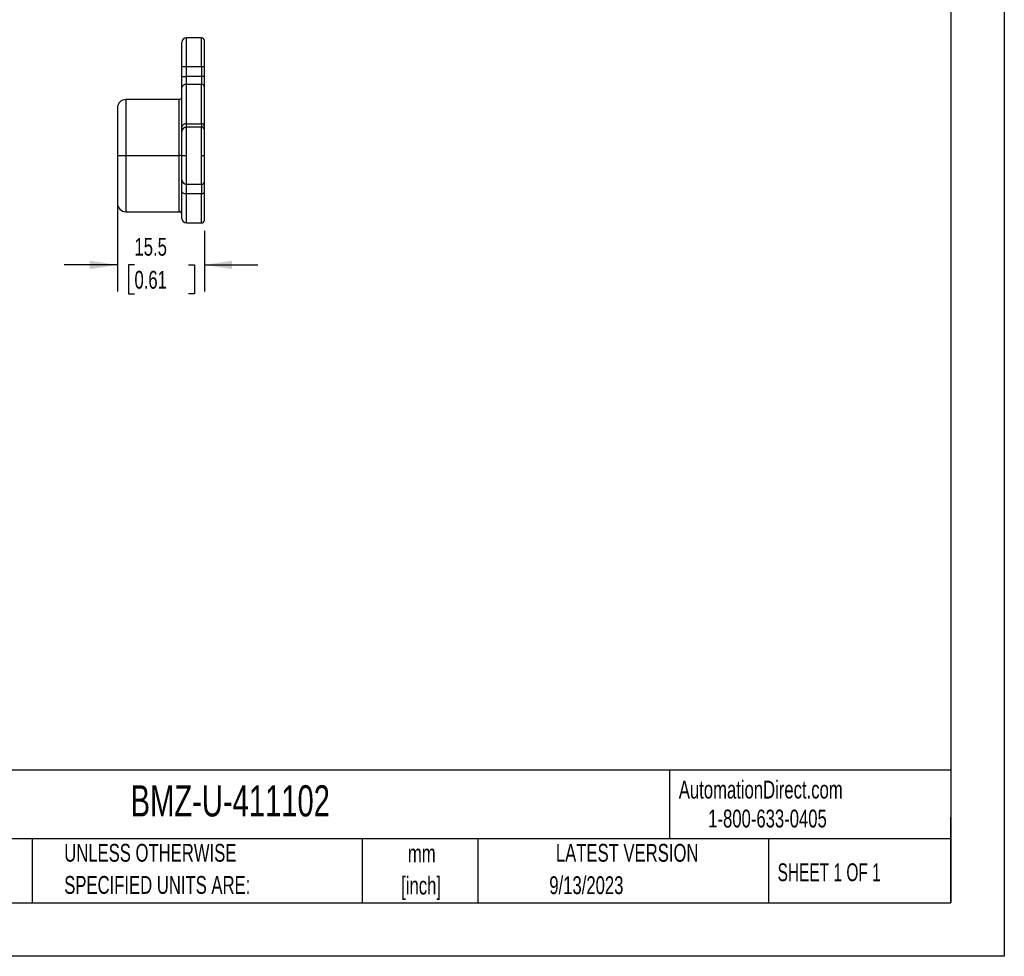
# Model space of a CAD drawing. Header units: millimetres. Extents: x 0 to 279, y 0 to 216.
# Tile 4 of 8: x 162 to 279, y 0 to 111. Entities that reach past the tile are written whole.
import ezdxf

# ---------------------------------------------------------------- set-up
doc = ezdxf.new("R2010")
doc.units = ezdxf.units.MM
doc.layers.add('DIMENSIONS', color=140, linetype='Continuous', lineweight=25)
doc.layers.add('TEXT', color=140, linetype='Continuous', lineweight=25)
doc.styles.add('SLDTEXTSTYLE0', font='TXT', dxfattribs={"width": 0.7})
doc.styles.add('SLDTEXTSTYLE1', font='TXT', dxfattribs={"width": 0.65})
doc.dimstyles.new('SLDDIMSTYLE3', dxfattribs={"dimtxt": 2.158008, "dimasz": 3.302, "dimexe": 0, "dimexo": 0.0625, "dimgap": 0.539502, "dimtad": 0, "dimtih": 1, "dimtoh": 1, "dimlfac": 1.5, "dimrnd": 1e-09, "dimzin": 12, "dimdsep": 46, "dimtxsty": 'SLDTEXTSTYLE0', "dimsah": 1, "dimcen": 0.09, "dimadec": 0, "dimazin": 3, "dimtfac": 1, "dimtmove": 0, "dimatfit": 0, "dimfxl": 0, "dimfrac": 2, "dimtolj": 1, "dimtzin": 12, "dimarcsym": 0})

# ---------------------------------------------------------------- blocks, each defined once
blk = doc.blocks.new('SW_NOTE_0_1')
at = {"layer": 'TEXT', "color": 0, "char_height": 2.117, "attachment_point": 2, "style": 'SLDTEXTSTYLE0'}
for s, insert in [('mm', (2.84, 2.73)), ('[inch]', (2.76, -1.09))]:
    blk.add_mtext(s, dxfattribs=dict(at, insert=insert))
blk = doc.blocks.new('SW_NOTE_0_2')
at = {"layer": 'TEXT', "color": 0, "char_height": 2.1167, "attachment_point": 1, "style": 'SLDTEXTSTYLE0'}
for s, insert in [('UNLESS OTHERWISE', (0, 2.73)), ('SPECIFIED UNITS ARE:', (0, -1.09))]:
    blk.add_mtext(s, dxfattribs=dict(at, insert=insert))
blk = doc.blocks.new('_D_19')
at = {"layer": 'DIMENSIONS'}
for p, q in [((173.94, 89.52), (173.94, 79.02)), ((184.27, 86.25), (184.27, 79.02)), ((173.94, 82.2), (167.59, 82.2)), ((175.96, 82.2), (175.24, 82.2)), ((175.24, 82.2), (175.24, 78.77)), ((182.37, 82.2), (183.1, 82.2)), ((183.1, 82.2), (183.1, 78.77)), ((184.27, 82.2), (190.62, 82.2)), ((175.24, 78.77), (175.96, 78.77)), ((183.1, 78.77), (182.37, 78.77))]:
    blk.add_line(p, q, dxfattribs=at)
for points in [[(173.94, 82.2), (170.64, 82.7), (170.64, 81.69)], [(184.27, 82.2), (187.57, 81.69), (187.57, 82.7)]]:
    blk.add_solid(points, dxfattribs=at)
at = {"layer": 'DIMENSIONS', "char_height": 2.117, "attachment_point": 1, "style": 'SLDTEXTSTYLE0'}
for s, insert in [('15.5', (175.96, 85.41)), ('0.61', (175.96, 81.49))]:
    blk.add_mtext(s, dxfattribs=dict(at, insert=insert))

msp = doc.modelspace()

# ---------------------------------------------------------------- linework, layer by layer
at = {"color": 7, "linetype": 'Continuous'}
for p, q in [((279.4025, 215.9027), (279.4025, 0.0027)), ((279.4025, 0.0027), (0.0025, 0.0027))]:
    msp.add_line(p, q, dxfattribs=at)
for p, q in [((183.9388, 109.1896), (182.1388, 109.1896)), ((182.1388, 105.7896), (182.1388, 109.1896)), ((183.9388, 105.7896), (183.9388, 109.1896)), ((181.6054, 105.7896), (182.1388, 105.7896)), ((181.6054, 104.5984), (181.6054, 105.7896)), ((182.1388, 105.7896), (183.9388, 105.7896)), ((182.1388, 104.5984), (182.1388, 105.7896)), ((183.9388, 105.7896), (184.2721, 105.7896)), ((183.9388, 105.7896), (183.9388, 104.5984)), ((184.2721, 104.5984), (184.2721, 105.7896)), ((181.6054, 104.5984), (182.1388, 104.5984)), ((182.1388, 103.6556), (182.1388, 104.5984)), ((183.9388, 104.5984), (182.1388, 104.5984)), ((183.9388, 104.5984), (183.9388, 103.6556)), ((184.2721, 104.5984), (183.9388, 104.5984)), ((181.6054, 98.603), (181.6054, 103.2785)), ((182.1388, 98.9801), (182.1388, 103.6556)), ((183.9388, 103.6556), (182.1388, 103.6556)), ((183.9388, 98.9801), (183.9388, 103.6556)), ((184.2721, 98.7444), (184.2721, 103.4199)), ((181.2721, 101.8563), (174.9388, 101.8563)), ((174.9388, 101.8563), (174.9388, 95.1896)), ((181.2721, 95.1896), (181.2721, 101.8563)), ((182.1388, 98.5896), (182.1388, 98.9801)), ((182.1388, 98.9801), (183.9388, 98.9801)), ((183.9388, 98.5896), (182.1388, 98.5896)), ((182.1388, 95.1896), (182.1388, 98.5896)), ((183.9388, 98.9801), (183.9388, 98.5896)), ((183.9388, 95.1896), (183.9388, 98.5896)), ((173.9388, 95.1896), (174.9388, 95.1896)), ((174.9388, 95.1896), (181.2721, 95.1896)), ((174.9388, 95.1896), (174.9388, 88.523)), ((181.6054, 95.1896), (181.2721, 95.1896)), ((181.2721, 88.523), (181.2721, 95.1896)), ((181.6054, 95.1896), (182.1388, 95.1896)), ((182.1388, 91.7896), (182.1388, 95.1896)), ((183.9388, 91.7896), (183.9388, 95.1896)), ((183.9388, 95.1896), (184.2721, 95.1896)), ((182.1388, 91.7896), (183.9388, 91.7896)), ((182.1388, 90.6396), (182.1388, 91.7896)), ((183.9388, 91.7896), (183.9388, 90.6396)), ((183.9388, 90.6396), (182.1388, 90.6396)), ((182.1388, 87.1896), (182.1388, 90.6396)), ((183.9388, 87.1896), (183.9388, 90.6396)), ((174.9388, 88.523), (181.2721, 88.523)), ((182.1388, 87.1896), (183.9388, 87.1896))]:
    msp.add_line(p, q)
at = {"flags": 128}
for points in [[(182.1388, 90.6396), (182.0347, 90.6454), (181.9347, 90.6627), (181.8425, 90.6907), (181.7617, 90.7285), (181.6953, 90.7744), (181.646, 90.8269), (181.6157, 90.8838), (181.6054, 90.943)], [(184.2721, 90.8292), (184.2657, 90.7922), (184.2467, 90.7567), (184.2159, 90.7239), (184.1745, 90.6951), (184.124, 90.6716), (184.0663, 90.6541), (184.0038, 90.6433), (183.9388, 90.6396)]]:
    msp.add_lwpolyline(points, dxfattribs=at)
for centre, radius, start, end in [((182.1388, 108.6563), 0.5333, 90, 180), ((183.9388, 108.8563), 0.3333, 0, 90), ((182.0721, 103.1842), 0.4761, 81.950533, 168.578246), ((183.9804, 103.361), 0.2976, 11.421754, 98.049467), ((181.2721, 102.1896), 0.3333, 270, 0), ((174.9388, 100.8563), 1, 90, 180), ((182.0721, 98.5087), 0.4761, 81.950533, 168.578246), ((182.1388, 98.0563), 0.5333, 90, 180), ((183.9804, 98.6855), 0.2976, 11.421754, 98.049467), ((183.9388, 98.2563), 0.3333, 0, 90), ((182.1388, 92.323), 0.5333, 180, 270), ((183.9388, 92.123), 0.3333, 270, 0), ((174.9388, 89.523), 1, 180, 270), ((181.2721, 88.1896), 0.3333, 0, 90), ((182.1388, 87.723), 0.5333, 180, 270), ((183.9388, 87.523), 0.3333, 270, 0)]:
    msp.add_arc(centre, radius, start, end)
for points, knots in [([(181.6054, 105.7896), (181.6054, 105.835), (181.6054, 105.9254), (181.6054, 106.0605), (181.6054, 106.1943), (181.6054, 106.3269), (181.6054, 106.4584), (181.6054, 106.5887), (181.6054, 106.7177), (181.6054, 106.8931), (181.6054, 107.1105), (181.6054, 107.3626), (181.6054, 107.6003), (181.6054, 107.8201), (181.6054, 108.0186), (181.6054, 108.192), (181.6054, 108.3394), (181.6054, 108.4569), (181.6054, 108.547), (181.6054, 108.6099), (181.6054, 108.6491), (181.6054, 108.6539), (181.6054, 108.6563)], [0, 0, 0, 0, 0.03023284, 0.06026679, 0.09016822, 0.12000438, 0.14984298, 0.17975169, 0.20979772, 0.24004736, 0.30432053, 0.36867168, 0.43431246, 0.50003289, 0.56567368, 0.6313941, 0.69566728, 0.76001843, 0.82025432, 0.87997007, 0.93970553, 1, 1, 1, 1]), ([(181.6054, 103.2785), (181.6054, 103.3038), (181.6054, 103.3541), (181.6054, 103.4343), (181.6054, 103.5176), (181.6054, 103.6043), (181.6054, 103.6943), (181.6054, 103.7875), (181.6054, 103.9076), (181.6054, 104.0559), (181.6054, 104.2335), (181.6054, 104.4148), (181.6054, 104.537), (181.6054, 104.5984)], [0, 0, 0, 0, 0.071975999, 0.143395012, 0.214481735, 0.285464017, 0.356570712, 0.42802948, 0.500064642, 0.625614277, 0.749971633, 0.874359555, 1, 1, 1, 1]), ([(173.9388, 100.8563), (173.9388, 100.8563), (173.9388, 100.2592), (173.9388, 98.1339), (173.9388, 96.6925), (173.9388, 95.1896)], [0, 0, 0, 0, 0.5, 0.5, 1, 1, 1, 1]), ([(181.6054, 98.0563), (181.6054, 98.0568), (181.6054, 98.0579), (181.6054, 98.067), (181.6054, 98.0814), (181.6054, 98.1017), (181.6054, 98.1279), (181.6054, 98.1599), (181.6054, 98.2068), (181.6054, 98.2739), (181.6054, 98.3681), (181.6054, 98.4767), (181.6054, 98.5608), (181.6054, 98.603)], [0, 0, 0, 0, 0.071976, 0.14339501, 0.21448173, 0.28546402, 0.35657071, 0.42802948, 0.50006464, 0.62561428, 0.74997163, 0.87435956, 1, 1, 1, 1]), ([(181.6054, 95.1896), (181.6054, 95.235), (181.6054, 95.3254), (181.6054, 95.4605), (181.6054, 95.5943), (181.6054, 95.7269), (181.6054, 95.8584), (181.6054, 95.9887), (181.6054, 96.1177), (181.6054, 96.2931), (181.6054, 96.5105), (181.6054, 96.7626), (181.6054, 97.0003), (181.6054, 97.2201), (181.6054, 97.4186), (181.6054, 97.592), (181.6054, 97.7394), (181.6054, 97.8569), (181.6054, 97.947), (181.6054, 98.0099), (181.6054, 98.0491), (181.6054, 98.0539), (181.6054, 98.0563)], [0, 0, 0, 0, 0.03023281, 0.06026674, 0.09016814, 0.12000428, 0.14984285, 0.17975153, 0.20979753, 0.24004715, 0.30432026, 0.36867135, 0.43431207, 0.50003244, 0.56567317, 0.63139353, 0.69566665, 0.76001775, 0.82026883, 0.87998957, 0.93972003, 1, 1, 1, 1]), ([(173.9388, 95.1896), (173.9388, 93.6868), (173.9388, 92.2454), (173.9388, 90.12), (173.9388, 89.523), (173.9388, 89.523)], [0, 0, 0, 0, 0.5, 0.5, 1, 1, 1, 1]), ([(181.6054, 92.323), (181.6054, 92.3236), (181.6054, 92.3248), (181.6054, 92.3345), (181.6054, 92.3502), (181.6054, 92.3722), (181.6054, 92.4006), (181.6054, 92.4352), (181.6054, 92.4762), (181.6054, 92.5409), (181.6054, 92.6398), (181.6054, 92.7872), (181.6054, 92.9605), (181.6054, 93.1589), (181.6054, 93.3788), (181.6054, 93.6164), (181.6054, 93.8686), (181.6054, 94.1271), (181.6054, 94.389), (181.6054, 94.6515), (181.6054, 94.919), (181.6054, 95.0991), (181.6054, 95.1896)], [0, 0, 0, 0, 0.03023281, 0.06026674, 0.09016814, 0.12000428, 0.14984285, 0.17975153, 0.20979753, 0.24004715, 0.30432026, 0.36867135, 0.43431207, 0.50003244, 0.56567317, 0.63139353, 0.69566665, 0.76001775, 0.82026883, 0.87998957, 0.93972003, 1, 1, 1, 1]), ([(181.6054, 90.943), (181.6054, 90.9844), (181.6054, 91.0671), (181.6054, 91.1856), (181.6054, 91.2996), (181.6054, 91.4087), (181.6054, 91.5672), (181.6054, 91.7609), (181.6054, 91.964), (181.6054, 92.125), (181.6054, 92.2271), (181.6054, 92.286), (181.6054, 92.3172), (181.6054, 92.321), (181.6054, 92.323)], [0, 0, 0, 0, 0.04937004, 0.09858098, 0.14774467, 0.1969733, 0.24637858, 0.37314374, 0.50002018, 0.62678535, 0.75366179, 0.83583666, 0.91777615, 1, 1, 1, 1]), ([(181.6054, 87.7255), (181.6054, 87.7247), (181.6054, 87.7187), (181.6054, 87.7454), (181.6054, 87.8086), (181.6054, 87.9174), (181.6054, 88.0659), (181.6054, 88.2545), (181.6054, 88.4828), (181.6054, 88.7475), (181.6054, 89.0458), (181.6054, 89.3762), (181.6054, 89.7334), (181.6054, 90.1143), (181.6054, 90.514), (181.6054, 90.7998), (181.6054, 90.943)], [0, 0, 0, 0, 0.01221031, 0.08682268, 0.16388516, 0.24075576, 0.31786273, 0.39557469, 0.47308948, 0.55084629, 0.62727004, 0.70350701, 0.77997487, 0.85336736, 0.92658579, 1, 1, 1, 1]), ([(184.2721, 87.5256), (184.2721, 87.5247), (184.2721, 87.5186), (184.2721, 87.546), (184.2721, 87.6109), (184.2721, 87.7226), (184.2721, 87.8751), (184.2721, 88.0687), (184.2721, 88.3031), (184.2721, 88.5749), (184.2721, 88.8813), (184.2721, 89.2205), (184.2721, 89.5873), (184.2721, 89.9783), (184.2721, 90.3887), (184.2721, 90.6823), (184.2721, 90.8292)], [0, 0, 0, 0, 0.012210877, 0.086822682, 0.163885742, 0.240756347, 0.317862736, 0.395575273, 0.473090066, 0.550846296, 0.627270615, 0.703507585, 0.779974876, 0.853367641, 0.926586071, 1, 1, 1, 1])]:
    msp.add_open_spline(points, degree=3, knots=knots)
for points in [[(184.2721, 105.7896), (184.2721, 107.4822), (184.2721, 108.8563), (184.2721, 108.8563)], [(184.2721, 103.4199), (184.2721, 103.7325), (184.2721, 104.1564), (184.2721, 104.5984)], [(184.2721, 98.2563), (184.2721, 98.2563), (184.2721, 98.4319), (184.2721, 98.7444)], [(184.2721, 95.1896), (184.2721, 96.8822), (184.2721, 98.2563), (184.2721, 98.2563)], [(184.2721, 92.123), (184.2721, 92.123), (184.2721, 93.4971), (184.2721, 95.1896)], [(184.2721, 90.8292), (184.2721, 91.6393), (184.2721, 92.123), (184.2721, 92.123)]]:
    msp.add_open_spline(points, degree=3)
at = {"layer": 'TEXT'}
for p, q in [((273.05, 209.55), (273.05, 6.35)), ((273.05, 22.1261), (6.35, 22.1261)), ((239.5754, 22.1261), (239.5754, 13.97)), ((273.05, 6.35), (273.05, 16.51)), ((273.05, 13.97), (6.35, 13.97)), ((163.7802, 13.97), (163.7802, 6.35)), ((203.0243, 13.97), (203.0243, 6.35)), ((216.8121, 13.97), (216.8121, 6.35)), ((251.3487, 13.97), (251.3487, 6.35)), ((6.35, 6.35), (273.05, 6.35))]:
    msp.add_line(p, q, dxfattribs=at)

# ---------------------------------------------------------------- block references
for name, p in [('SW_NOTE_0_2', (167.6079, 10.6355)), ('SW_NOTE_0_1', (207.2861, 10.5581))]:
    msp.add_blockref(name, p, dxfattribs=at)

# ---------------------------------------------------------------- texts
for s, insert, char_height, attachment_point, style in [('BMZ-U-411102', (175.5018, 20.3355), 3.704167, 1, 'SLDTEXTSTYLE0'), ('AutomationDirect.com', (240.695, 20.8765), 2.116667, 1, 'SLDTEXTSTYLE0'), ('1-800-633-0405', (244.1916, 17.437), 2.116667, 1, 'SLDTEXTSTYLE0'), ('LATEST VERSION', (234.5521, 13.364), 2.116667, 2, 'SLDTEXTSTYLE0'), ('SHEET 1 OF 1', (252.4413, 11.0515), 2.116667, 1, 'SLDTEXTSTYLE1'), ('9/13/2023', (229.7015, 9.5139), 2.11667, 2, 'SLDTEXTSTYLE0')]:
    msp.add_mtext(s, dxfattribs=dict(at, insert=insert, char_height=char_height, attachment_point=attachment_point, style=style))

# ---------------------------------------------------------------- dimensions: what is measured, and where the dimension line sits
at = {"layer": 'DIMENSIONS'}
dim = msp.add_linear_dim(base=(184.2721, 82.1962), p1=(173.9388, 90.7896), p2=(184.2721, 87.5228), angle=0, dimstyle='SLDDIMSTYLE3', dxfattribs=at)
dim.commit()
dim.dimension.update_dxf_attribs({"geometry": '_D_19', "text_midpoint": (179.1682, 82.1962), "dimtype": 160})

doc.saveas('drawing.dxf')
